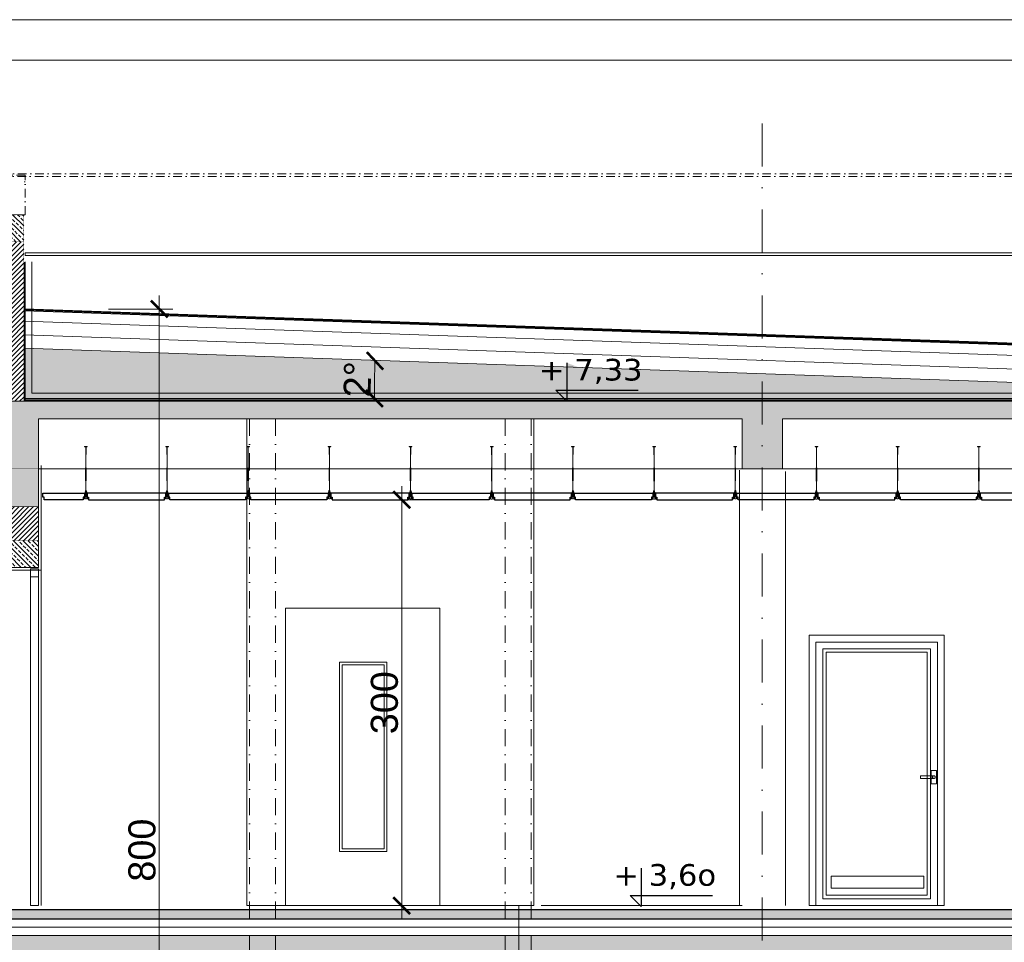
# Model space of a CAD drawing. Extents: x 4615668 to 9294084, y 5331114 to 10688993.
# Tile 32 of 181: x 4652373 to 4653100, y 5338812 to 5339494. Entities that reach past the tile are written whole.
import ezdxf

# ---------------------------------------------------------------- set-up
doc = ezdxf.new("R2010")
doc.units = 0
doc.header["$MEASUREMENT"] = 0
doc.linetypes.add('DASHDOT', pattern=[25.4, 12.7, -6.35, 0, -6.35])
for name, color, linetype in [('_', 7, 'Continuous'), ('DIM', 7, 'Continuous'), ('K_WIDOK', 8, 'Continuous'), ('sciany', 1, 'Continuous'), ('STOLARKA', 4, 'Continuous'), ('strop podw.', 3, 'Continuous')]:
    doc.layers.add(name, color=color, linetype=linetype)
for name, color, linetype, lineweight in [('A_widok', 8, 'Continuous', 0), ('hatch', 253, 'Continuous', 0), ('obrys', 252, 'Continuous', 100), ('ocieplenie', 214, 'Continuous', 13), ('Osie', 175, 'DASHDOT', 9), ('posadzka', 94, 'Continuous', 15), ('sciany - mur', 1, 'Continuous', 30), ('tynk', 252, 'Continuous', 5), ('wieszaki suf.p.', 253, 'Continuous', 5)]:
    doc.layers.add(name, color=color, linetype=linetype, lineweight=lineweight)
doc.styles.add('Arial Narrow 20', font='arial.ttf', dxfattribs={"height": 20})
doc.styles.add('janusz', font='txt', dxfattribs={"height": 10})
doc.linetypes.add('BATTING', pattern='A,0.00254,-2.54,[134,ltypeshp.shx,S=2.54,R=0,X=-2.54,Y=0],-5.08,[134,ltypeshp.shx,S=2.54,R=180,X=2.54,Y=0],-2.54', length=10.16254)
doc.dimstyles.new('1do100 ok', dxfattribs={"dimscale": 0.5, "dimtxt": 12, "dimasz": 25, "dimexe": 20, "dimexo": 0, "dimgap": 5, "dimtad": 1, "dimdec": 0, "dimzin": 9, "dimtxsty": 'Arial Narrow 20', "dimblk": 'ARCHTICK', "dimcen": 3, "dimdle": 20, "dimclrd": 256, "dimclre": 256, "dimclrt": 256, "dimadec": 0, "dimazin": 2, "dimtfac": 1, "dimtdec": 0, "dimtix": 1, "dimtmove": 2, "dimatfit": 3, "dimldrblk": 'NONE', "dimfxl": 0, "dimtvp": 1, "dimtolj": 1, "dimtzin": 0, "dimlwd": 5, "dimlwe": 5, "dimarcsym": 0})
pattern_1 = [(135, (-153.957, 5826.2337), (-3.535533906, -3.535533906), []), (135, (-153.957, 5829.769), (-3.535533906, -3.535533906), [2.5, -1.25])]
pattern_2 = [(45, (-153.957, 5826.2337), (-1.767766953, 1.767766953), [])]

# ---------------------------------------------------------------- blocks, each defined once
blk = doc.blocks.new('A$C604A1FD6')
at = {"color": 0, "ltscale": 60}
for p, q in [((0, 5), (0, 2)), ((1, 5), (1, 2)), ((60, 5), (60, 2))]:
    blk.add_line(p, q, dxfattribs=at)
blk.add_lwpolyline([(58, 2), (58, 0), (2, 0), (2, 2), (1, 2), (1, 5), (59, 5), (59, 2)], close=True, dxfattribs=at)
blk = doc.blocks.new('G$C599E6A1A')
at = {"layer": 'wieszaki suf.p.'}
for p, q in [((1.46, 6.08), (1.45, 34.57)), ((1.46, 14.07), (1.46, 6.08))]:
    blk.add_line(p, q, dxfattribs=at)
at = {"layer": 'wieszaki suf.p.', "linetype": 'Continuous'}
for p, q in [((1.27, 13.27), (1.27, 22.99)), ((1.67, 13.27), (1.67, 22.99))]:
    blk.add_line(p, q, dxfattribs=at)
at = {"layer": 'wieszaki suf.p.'}
blk.add_lwpolyline([(1.35, 32.72), (1.55, 32.72), (1.55, 38.52), (2.45, 38.52), (2.45, 38.72), (0.45, 38.72), (0.45, 38.52), (1.35, 38.52)], close=True, dxfattribs=at)
for points in [[(2.07, 5.16), (1.84, 5.16), (1.84, 2.91, -0.309747), (1.09, 2.91), (1.09, 5.16), (0.86, 5.16), (0.86, 1.37, -0.050199), (0.82, 0.88, -0.462729), (0.52, 0.81), (0.17, 1.11, 0.591447), (0, 1.04), (0, 0.14, 0.336476), (0.14, 0), (0.42, 0), (0.42, 0.2), (1.08, 0.2), (1.08, 0), (1.85, 0), (1.85, 0.2), (2.51, 0.2), (2.51, 0), (2.79, 0, 0.336476), (2.92, 0.14), (2.92, 1.04, 0.591447), (2.76, 1.11), (2.41, 0.81, -0.462729), (2.1, 0.88, -0.050199), (2.07, 1.37)], [(1.84, 5.16), (1.84, 5.91, 0.440677), (1.09, 5.91), (1.09, 2.91, 0.309747), (1.84, 2.91)]]:
    blk.add_lwpolyline(points, format="xyb", close=True, dxfattribs=at)
blk = doc.blocks.new('G$C05E77418')
at = {"layer": 'obrys', "lineweight": 15, "ltscale": 2}
for p, q in [((94.92, 194.92), (5.08, 194.92)), ((94.92, 194.92), (5.08, 194.92)), ((5.08, 194.92), (94.92, 194.92)), ((5.08, 194.92), (94.92, 194.92)), ((5.08, 194.92), (5.08, 0)), ((5.08, 194.92), (5.08, 0)), ((5.08, 0), (5.08, 194.92)), ((5.08, 0), (5.08, 194.92)), ((89.84, 189.84), (10.16, 189.84)), ((89.84, 189.84), (10.16, 189.84)), ((10.16, 189.84), (89.84, 189.84)), ((10.16, 189.84), (89.84, 189.84)), ((10.16, 189.84), (10.16, 5.08)), ((10.16, 189.84), (10.16, 5.08)), ((10.16, 5.08), (10.16, 189.84)), ((10.16, 5.08), (10.16, 189.84)), ((89.84, 5.08), (89.84, 189.84)), ((89.84, 5.08), (89.84, 189.84)), ((89.84, 189.84), (89.84, 5.08)), ((89.84, 189.84), (89.84, 5.08)), ((94.92, 0), (94.92, 194.92)), ((94.92, 0), (94.92, 194.92)), ((94.92, 194.92), (94.92, 0)), ((94.92, 194.92), (94.92, 0)), ((87.3, 187.3), (12.7, 187.3)), ((87.3, 187.3), (12.7, 187.3)), ((12.7, 187.3), (87.3, 187.3)), ((12.7, 187.3), (87.3, 187.3)), ((12.7, 187.3), (12.7, 7.62)), ((12.7, 187.3), (12.7, 7.62)), ((12.7, 7.62), (12.7, 187.3)), ((12.7, 7.62), (12.7, 187.3)), ((87.3, 7.62), (87.3, 187.3)), ((87.3, 7.62), (87.3, 187.3)), ((87.3, 187.3), (87.3, 7.62)), ((87.3, 187.3), (87.3, 7.62)), ((82.32, 96), (82.32, 93.9)), ((82.32, 96), (82.32, 93.9)), ((92.32, 96), (82.32, 95.9)), ((92.32, 96), (82.32, 95.9)), ((92.32, 96), (82.32, 96)), ((92.32, 96), (82.32, 96)), ((82.32, 95.9), (82.32, 94.1)), ((82.32, 95.9), (82.32, 94.1)), ((90.32, 100), (90.32, 90)), ((90.32, 100), (90.32, 90)), ((90.32, 100), (90.32, 90)), ((90.32, 100), (90.32, 90)), ((94.32, 100), (90.32, 100)), ((94.32, 100), (90.32, 100)), ((94.32, 100), (90.32, 100)), ((94.32, 100), (90.32, 100)), ((91.34, 95.17), (91.32, 95)), ((91.34, 95.17), (91.32, 95)), ((91.34, 95.17), (91.32, 95)), ((91.34, 95.17), (91.32, 95)), ((91.32, 95), (91.34, 94.83)), ((91.32, 95), (91.34, 94.83)), ((91.32, 95), (91.34, 94.83)), ((91.32, 95), (91.34, 94.83)), ((91.38, 95.34), (91.34, 95.17)), ((91.38, 95.34), (91.34, 95.17)), ((91.38, 95.34), (91.34, 95.17)), ((91.38, 95.34), (91.34, 95.17)), ((91.34, 94.83), (91.38, 94.66)), ((91.34, 94.83), (91.38, 94.66)), ((91.34, 94.83), (91.38, 94.66)), ((91.34, 94.83), (91.38, 94.66)), ((91.45, 95.5), (91.38, 95.34)), ((91.45, 95.5), (91.38, 95.34)), ((91.45, 95.5), (91.38, 95.34)), ((91.45, 95.5), (91.38, 95.34)), ((91.38, 94.66), (91.45, 94.5)), ((91.38, 94.66), (91.45, 94.5)), ((91.38, 94.66), (91.45, 94.5)), ((91.38, 94.66), (91.45, 94.5)), ((91.55, 95.64), (91.45, 95.5)), ((91.55, 95.64), (91.45, 95.5)), ((91.55, 95.64), (91.45, 95.5)), ((91.55, 95.64), (91.45, 95.5)), ((91.68, 95.77), (91.55, 95.64)), ((91.68, 95.77), (91.55, 95.64)), ((91.68, 95.77), (91.55, 95.64)), ((91.68, 95.77), (91.55, 95.64)), ((91.82, 95.87), (91.68, 95.77)), ((91.82, 95.87), (91.68, 95.77)), ((91.82, 95.87), (91.68, 95.77)), ((91.82, 95.87), (91.68, 95.77)), ((91.98, 95.94), (91.82, 95.87)), ((91.98, 95.94), (91.82, 95.87)), ((91.98, 95.94), (91.82, 95.87)), ((91.98, 95.94), (91.82, 95.87)), ((92.15, 95.98), (91.98, 95.94)), ((92.15, 95.98), (91.98, 95.94)), ((92.15, 95.98), (91.98, 95.94)), ((92.15, 95.98), (91.98, 95.94)), ((92.32, 96), (92.15, 95.98)), ((92.32, 96), (92.15, 95.98)), ((92.32, 96), (92.15, 95.98)), ((92.32, 96), (92.15, 95.98)), ((92.49, 95.98), (92.32, 96)), ((92.49, 95.98), (92.32, 96)), ((92.49, 95.98), (92.32, 96)), ((92.49, 95.98), (92.32, 96)), ((92.49, 95.98), (92.32, 96)), ((92.49, 95.98), (92.32, 96)), ((92.49, 95.98), (92.32, 96)), ((92.49, 95.98), (92.32, 96)), ((92.66, 95.94), (92.49, 95.98)), ((92.66, 95.94), (92.49, 95.98)), ((92.66, 95.94), (92.49, 95.98)), ((92.66, 95.94), (92.49, 95.98)), ((92.66, 95.94), (92.49, 95.98)), ((92.66, 95.94), (92.49, 95.98)), ((92.66, 95.94), (92.49, 95.98)), ((92.66, 95.94), (92.49, 95.98)), ((92.82, 95.87), (92.66, 95.94)), ((92.82, 95.87), (92.66, 95.94)), ((92.82, 95.87), (92.66, 95.94)), ((92.82, 95.87), (92.66, 95.94)), ((92.82, 95.87), (92.66, 95.94)), ((92.82, 95.87), (92.66, 95.94)), ((92.82, 95.87), (92.66, 95.94)), ((92.82, 95.87), (92.66, 95.94)), ((92.96, 95.77), (92.82, 95.87)), ((92.96, 95.77), (92.82, 95.87)), ((92.96, 95.77), (92.82, 95.87)), ((92.96, 95.77), (92.82, 95.87)), ((92.96, 95.77), (92.82, 95.87)), ((92.96, 95.77), (92.82, 95.87)), ((92.96, 95.77), (92.82, 95.87)), ((92.96, 95.77), (92.82, 95.87)), ((93.09, 95.64), (92.96, 95.77)), ((93.09, 95.64), (92.96, 95.77)), ((93.09, 95.64), (92.96, 95.77)), ((93.09, 95.64), (92.96, 95.77)), ((93.09, 95.64), (92.96, 95.77)), ((93.09, 95.64), (92.96, 95.77)), ((93.09, 95.64), (92.96, 95.77)), ((93.09, 95.64), (92.96, 95.77)), ((93.19, 95.5), (93.09, 95.64)), ((93.19, 95.5), (93.09, 95.64)), ((93.19, 95.5), (93.09, 95.64)), ((93.19, 95.5), (93.09, 95.64)), ((93.19, 95.5), (93.09, 95.64)), ((93.19, 95.5), (93.09, 95.64)), ((93.19, 95.5), (93.09, 95.64)), ((93.19, 95.5), (93.09, 95.64)), ((93.26, 95.34), (93.19, 95.5)), ((93.26, 95.34), (93.19, 95.5)), ((93.26, 95.34), (93.19, 95.5)), ((93.26, 95.34), (93.19, 95.5)), ((93.26, 95.34), (93.19, 95.5)), ((93.26, 95.34), (93.19, 95.5)), ((93.26, 95.34), (93.19, 95.5)), ((93.26, 95.34), (93.19, 95.5)), ((93.19, 94.5), (93.26, 94.66)), ((93.19, 94.5), (93.26, 94.66)), ((93.19, 94.5), (93.26, 94.66)), ((93.19, 94.5), (93.26, 94.66)), ((93.19, 94.5), (93.26, 94.66)), ((93.19, 94.5), (93.26, 94.66)), ((93.19, 94.5), (93.26, 94.66)), ((93.19, 94.5), (93.26, 94.66)), ((93.3, 95.17), (93.26, 95.34)), ((93.3, 95.17), (93.26, 95.34)), ((93.3, 95.17), (93.26, 95.34)), ((93.3, 95.17), (93.26, 95.34)), ((93.3, 95.17), (93.26, 95.34)), ((93.3, 95.17), (93.26, 95.34)), ((93.3, 95.17), (93.26, 95.34)), ((93.3, 95.17), (93.26, 95.34)), ((93.26, 94.66), (93.3, 94.83)), ((93.26, 94.66), (93.3, 94.83)), ((93.26, 94.66), (93.3, 94.83)), ((93.26, 94.66), (93.3, 94.83)), ((93.26, 94.66), (93.3, 94.83)), ((93.26, 94.66), (93.3, 94.83)), ((93.26, 94.66), (93.3, 94.83)), ((93.26, 94.66), (93.3, 94.83)), ((93.32, 95), (93.3, 95.17)), ((93.32, 95), (93.3, 95.17)), ((93.32, 95), (93.3, 95.17)), ((93.32, 95), (93.3, 95.17)), ((93.32, 95), (93.3, 95.17)), ((93.32, 95), (93.3, 95.17)), ((93.32, 95), (93.3, 95.17)), ((93.32, 95), (93.3, 95.17)), ((93.3, 94.83), (93.32, 95)), ((93.3, 94.83), (93.32, 95)), ((93.3, 94.83), (93.32, 95)), ((93.3, 94.83), (93.32, 95)), ((93.3, 94.83), (93.32, 95)), ((93.3, 94.83), (93.32, 95)), ((93.3, 94.83), (93.32, 95)), ((94.32, 90), (94.32, 100)), ((94.32, 90), (94.32, 100)), ((94.32, 90), (94.32, 100)), ((94.32, 90), (94.32, 100)), ((82.32, 94.1), (92.32, 94)), ((82.32, 94.1), (92.32, 94)), ((82.32, 93.9), (92.32, 94)), ((82.32, 93.9), (92.32, 94)), ((90.32, 90), (94.32, 90)), ((90.32, 90), (94.32, 90)), ((90.32, 90), (94.32, 90)), ((90.32, 90), (94.32, 90)), ((91.45, 94.5), (91.55, 94.36)), ((91.45, 94.5), (91.55, 94.36)), ((91.45, 94.5), (91.55, 94.36)), ((91.45, 94.5), (91.55, 94.36)), ((91.55, 94.36), (91.68, 94.23)), ((91.55, 94.36), (91.68, 94.23)), ((91.55, 94.36), (91.68, 94.23)), ((91.55, 94.36), (91.68, 94.23)), ((91.68, 94.23), (91.82, 94.13)), ((91.68, 94.23), (91.82, 94.13)), ((91.68, 94.23), (91.82, 94.13)), ((91.68, 94.23), (91.82, 94.13)), ((91.82, 94.13), (91.98, 94.06)), ((91.82, 94.13), (91.98, 94.06)), ((91.82, 94.13), (91.98, 94.06)), ((91.82, 94.13), (91.98, 94.06)), ((91.98, 94.06), (92.15, 94.02)), ((91.98, 94.06), (92.15, 94.02)), ((91.98, 94.06), (92.15, 94.02)), ((91.98, 94.06), (92.15, 94.02)), ((92.15, 94.02), (92.32, 94)), ((92.15, 94.02), (92.32, 94)), ((92.15, 94.02), (92.32, 94)), ((92.15, 94.02), (92.32, 94)), ((92.32, 94), (92.49, 94.02)), ((92.32, 94), (92.49, 94.02)), ((92.32, 94), (92.49, 94.02)), ((92.32, 94), (92.49, 94.02)), ((92.32, 94), (92.49, 94.02)), ((92.32, 94), (92.49, 94.02)), ((92.32, 94), (92.49, 94.02)), ((92.32, 94), (92.49, 94.02)), ((92.49, 94.02), (92.66, 94.06)), ((92.49, 94.02), (92.66, 94.06)), ((92.49, 94.02), (92.66, 94.06)), ((92.49, 94.02), (92.66, 94.06)), ((92.49, 94.02), (92.66, 94.06)), ((92.49, 94.02), (92.66, 94.06)), ((92.49, 94.02), (92.66, 94.06)), ((92.49, 94.02), (92.66, 94.06)), ((92.66, 94.06), (92.82, 94.13)), ((92.66, 94.06), (92.82, 94.13)), ((92.66, 94.06), (92.82, 94.13)), ((92.66, 94.06), (92.82, 94.13)), ((92.66, 94.06), (92.82, 94.13)), ((92.66, 94.06), (92.82, 94.13)), ((92.66, 94.06), (92.82, 94.13)), ((92.66, 94.06), (92.82, 94.13)), ((92.82, 94.13), (92.96, 94.23)), ((92.82, 94.13), (92.96, 94.23)), ((92.82, 94.13), (92.96, 94.23)), ((92.82, 94.13), (92.96, 94.23)), ((92.82, 94.13), (92.96, 94.23)), ((92.82, 94.13), (92.96, 94.23)), ((92.82, 94.13), (92.96, 94.23)), ((92.82, 94.13), (92.96, 94.23)), ((92.96, 94.23), (93.09, 94.36)), ((92.96, 94.23), (93.09, 94.36)), ((92.96, 94.23), (93.09, 94.36)), ((92.96, 94.23), (93.09, 94.36)), ((92.96, 94.23), (93.09, 94.36)), ((92.96, 94.23), (93.09, 94.36)), ((92.96, 94.23), (93.09, 94.36)), ((92.96, 94.23), (93.09, 94.36)), ((93.09, 94.36), (93.19, 94.5)), ((93.09, 94.36), (93.19, 94.5)), ((93.09, 94.36), (93.19, 94.5)), ((93.09, 94.36), (93.19, 94.5)), ((93.09, 94.36), (93.19, 94.5)), ((93.09, 94.36), (93.19, 94.5)), ((93.09, 94.36), (93.19, 94.5)), ((93.09, 94.36), (93.19, 94.5)), ((12.7, 7.62), (87.3, 7.62)), ((12.7, 7.62), (87.3, 7.62)), ((87.3, 7.62), (12.7, 7.62)), ((87.3, 7.62), (12.7, 7.62)), ((10.16, 5.08), (89.84, 5.08)), ((10.16, 5.08), (89.84, 5.08)), ((89.84, 5.08), (10.16, 5.08)), ((89.84, 5.08), (10.16, 5.08))]:
    blk.add_line(p, q, dxfattribs=at)
for points in [[(100, 0), (0, 0), (0, 200), (100, 200)], [(84.94, 21.84), (16.48, 21.84), (16.48, 12.86), (84.94, 12.86)]]:
    blk.add_lwpolyline(points, close=True, dxfattribs=at)
blk = doc.blocks.new('Z$W@#40D3745B')
at = {"layer": '_', "lineweight": 25, "ltscale": 4}
for p, q in [((8.12, 28.38), (8.12, 0)), ((8.12, 0), (0, 8.13)), ((0, 8.13), (60.82, 8.13))]:
    blk.add_line(p, q, dxfattribs=at)
blk = doc.blocks.new('_ArchTick')
at = {"color": 0, "linetype": 'ByBlock', "const_width": 0.15}
blk.add_lwpolyline([(-0.5, -0.5), (0.5, 0.5)], dxfattribs=at)
blk = doc.blocks.new('*D3242')
at = {"layer": 'Defpoints', "color": 0, "lineweight": 0, "ltscale": 40}
for p in [(4652374.34, 5339250.49), (4652635.04, 5339232.29), (4652373.66, 5339213.75), (4653504.74, 5339211.75), (4653524.66, 5339213.75)]:
    blk.add_point(p, dxfattribs=at)
at = {"layer": 'DIM', "lineweight": 5, "ltscale": 40}
blk.add_arc((4653446.38, 5339213.75), 811.56, 178.03699, 180, dxfattribs=at)
at = {"layer": 'DIM', "linetype": 'ByBlock', "lineweight": 5, "ltscale": 40, "xscale": 12.5, "yscale": 12.5, "zscale": 12.5}
for p, rotation in [((4652635.3, 5339241.55), 88.03698972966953), ((4652634.82, 5339213.75), 270)]:
    blk.add_blockref('_ArchTick', p, dxfattribs=dict(at, rotation=rotation))
at = {"layer": 'DIM', "lineweight": 0, "ltscale": 40, "insert": (4652622.27, 5339227.87), "char_height": 20, "attachment_point": 5, "rotation": 89.01849, "style": 'Arial Narrow 20'}
blk.add_mtext('\\A1;2%%d', dxfattribs=at)
blk = doc.blocks.new('_None')
blk = doc.blocks.new('*D3244')
at = {"layer": 'Defpoints', "color": 0, "lineweight": 0, "ltscale": 40}
for p in [(4652376.64, 5339279.88), (4652475.85, 5339279.88), (4652391.93, 5338479.64)]:
    blk.add_point(p, dxfattribs=at)
at = {"layer": 'DIM', "lineweight": 5, "ltscale": 40}
for p, q in [((4652475.85, 5338469.64), (4652475.85, 5339289.88)), ((4652438.35, 5339279.88), (4652485.85, 5339279.88)), ((4652438.35, 5338479.64), (4652485.85, 5338479.64))]:
    blk.add_line(p, q, dxfattribs=at)
at = {"layer": 'DIM', "linetype": 'ByBlock', "lineweight": 5, "ltscale": 40, "xscale": 12.5, "yscale": 12.5, "zscale": 12.5}
for p, rotation in [((4652475.85, 5339279.88), 90), ((4652475.85, 5338479.64), 270)]:
    blk.add_blockref('_ArchTick', p, dxfattribs=dict(at, rotation=rotation))
at = {"layer": 'DIM', "lineweight": 0, "ltscale": 40, "insert": (4652463.14, 5338879.76), "char_height": 20, "attachment_point": 5, "rotation": 90, "style": 'Arial Narrow 20'}
blk.add_mtext('\\A1;800', dxfattribs=at)
blk = doc.blocks.new('*D3246')
at = {"layer": 'Defpoints', "color": 0, "lineweight": 0, "ltscale": 40}
for p in [(4652655.06, 5339138.81), (4652682.24, 5339138.81), (4652687.5, 5338838.75)]:
    blk.add_point(p, dxfattribs=at)
at = {"layer": 'DIM', "lineweight": 5, "ltscale": 40}
for p, q in [((4652655.06, 5338828.75), (4652655.06, 5339148.81)), ((4652682.24, 5339138.81), (4652645.06, 5339138.81)), ((4652687.5, 5338838.75), (4652645.06, 5338838.75))]:
    blk.add_line(p, q, dxfattribs=at)
at = {"layer": 'DIM', "linetype": 'ByBlock', "lineweight": 5, "ltscale": 40, "xscale": 12.5, "yscale": 12.5, "zscale": 12.5}
for p, rotation in [((4652655.06, 5339138.81), 90), ((4652655.06, 5338838.75), 270)]:
    blk.add_blockref('_ArchTick', p, dxfattribs=dict(at, rotation=rotation))
at = {"layer": 'DIM', "lineweight": 0, "ltscale": 40, "insert": (4652642.34, 5338988.78), "char_height": 20, "attachment_point": 5, "rotation": 90, "style": 'Arial Narrow 20'}
blk.add_mtext('\\A1;300', dxfattribs=at)

msp = doc.modelspace()

# ---------------------------------------------------------------- hatches: boundary and pattern name
at = {"layer": 'hatch', "lineweight": 0, "ltscale": 40, "transparency": 33554687}
h = msp.add_hatch(dxfattribs=at)
h.set_pattern_fill('ANSI33', color=256, scale=20, angle=90)
h.set_pattern_definition(pattern_1)
h.paths.add_polyline_path([(4652371.638, 5339329.626), (4652371.638, 5339349.641), (4652356.638, 5339349.641), (4652356.638, 5339329.626), (4652371.638, 5339329.626)], is_closed=False)
h.paths.add_polyline_path([(4652371.638, 5339349.641), (4652371.638, 5339329.626), (4652375.638, 5339329.626), (4652375.638, 5339349.641), (4652371.638, 5339349.641)], is_closed=False)
h = msp.add_hatch(dxfattribs=at)
h.set_pattern_fill('ANSI31', color=256, scale=20)
h.set_pattern_definition(pattern_2)
h.paths.add_polyline_path([(4652366.134, 5339211.752), (4652371.638, 5339211.753), (4652371.638, 5339329.626), (4652356.638, 5339329.626), (4652356.638, 5339211.753)])
h.paths.add_polyline_path([(4652375.638, 5339211.753), (4652375.638, 5339213.751), (4652375.638, 5339250.899), (4652375.638, 5339270.911), (4652375.638, 5339329.626), (4652371.638, 5339329.626), (4652371.638, 5339211.753)])
h.paths.add_polyline_path([(4652146.662, 5339215.865), (4652146.662, 5339153.751), (4652161.638, 5339153.751), (4652161.638, 5339215.865)])
h.paths.add_polyline_path([(4652165.638, 5339215.865), (4652161.638, 5339215.865), (4652161.638, 5339153.751), (4652165.638, 5339153.751)])
h.paths.add_polyline_path([(4652176.638, 5338816.751), (4652161.638, 5338816.751), (4652161.638, 5339133.751), (4652176.638, 5339133.751)])
h.paths.add_polyline_path([(4652161.638, 5338816.751), (4652161.638, 5339133.751), (4652146.638, 5339133.751), (4652146.638, 5338816.751)])
h.paths.add_polyline_path([(4652161.638, 5338748.751), (4652161.638, 5338796.751), (4652146.638, 5338796.751), (4652146.638, 5338748.751)])
h.paths.add_polyline_path([(4652176.638, 5338748.751), (4652176.638, 5338796.751), (4652161.638, 5338796.751), (4652161.638, 5338748.751)])
h.paths.add_polyline_path([(4652176.638, 5338468.751), (4652176.638, 5338475.751), (4652176.638, 5338476.376), (4652161.638, 5338476.376), (4652161.638, 5338463.751), (4652176.638, 5338463.751), (4652176.638, 5338468.751)], is_closed=False)
h.paths.add_polyline_path([(4652161.638, 5338476.376), (4652146.638, 5338476.376), (4652146.638, 5338463.751), (4652161.638, 5338463.751), (4652161.638, 5338476.376)], is_closed=False)
h.paths.add_polyline_path([(4652906.638, 5338703.751), (4652921.608, 5338703.751), (4652921.608, 5338766.751), (4652906.638, 5338766.751)])
h.paths.add_polyline_path([(4652925.638, 5338703.751), (4652925.638, 5338766.751), (4652921.608, 5338766.751), (4652921.608, 5338703.751)])
h.paths.add_polyline_path([(4653476.638, 5338463.751), (4653506.638, 5338463.751), (4653506.638, 5338563.751), (4653476.638, 5338563.751)])
h.paths.add_polyline_path([(4653476.637, 5338816.753), (4653506.638, 5338816.751), (4653506.638, 5338835.751), (4653476.637, 5338835.753)])
h.paths.add_polyline_path([(4652356.638, 5339211.753), (4652371.638, 5339211.751), (4652366.134, 5339211.752), (4652356.638, 5339211.753)], is_closed=False)
h = msp.add_hatch(dxfattribs=at)
h.set_pattern_fill('ANSI33', color=256, scale=20, angle=90)
h.set_pattern_definition(pattern_1)
h.paths.add_polyline_path([(4652375.638, 5339211.753), (4652371.638, 5339211.751), (4652371.638, 5339133.751), (4652386.638, 5339133.751), (4652386.638, 5339198.751), (4652906.638, 5339198.751), (4652906.638, 5339161.751), (4652921.608, 5339161.751), (4652921.608, 5339211.751), (4652375.638, 5339211.751)], is_closed=False)
h.paths.add_polyline_path([(4652146.638, 5339153.751), (4652146.638, 5339133.751), (4652176.638, 5339133.751), (4652176.638, 5339138.751), (4652356.638, 5339138.751), (4652356.638, 5339133.751), (4652371.638, 5339133.751), (4652371.638, 5339211.753), (4652356.63, 5339211.753), (4652356.633, 5339186.813), (4652356.633, 5339185.814), (4652356.638, 5339153.751), (4652146.638, 5339153.751)], is_closed=False)
h.paths.add_polyline_path([(4652936.638, 5339198.751), (4653476.638, 5339198.751), (4653476.638, 5339161.754), (4653491.638, 5339161.754), (4653491.638, 5339211.751), (4652921.608, 5339211.751), (4652921.608, 5339161.751), (4652936.638, 5339161.751), (4652936.638, 5339198.751)], is_closed=False)
h.paths.add_polyline_path([(4652161.638, 5338816.751), (4652161.638, 5338796.751), (4652176.638, 5338796.751), (4652176.638, 5338800.751), (4652356.638, 5338800.751), (4652356.638, 5338728.751), (4652371.638, 5338728.751), (4652371.638, 5338816.751), (4652161.638, 5338816.751)], is_closed=False)
h.paths.add_polyline_path([(4652146.638, 5338796.751), (4652161.638, 5338796.751), (4652161.638, 5338816.751), (4652146.638, 5338816.751), (4652146.638, 5338796.751)], is_closed=False)
h.paths.add_polyline_path([(4652161.638, 5338728.751), (4652161.638, 5338748.751), (4652146.638, 5338748.751), (4652146.638, 5338728.751), (4652161.638, 5338728.751)], is_closed=False)
h.paths.add_polyline_path([(4652176.638, 5338728.751), (4652176.638, 5338748.751), (4652161.638, 5338748.751), (4652161.638, 5338728.751), (4652176.638, 5338728.751)], is_closed=False)
h.paths.add_polyline_path([(4652542.638, 5338816.751), (4652371.638, 5338816.751), (4652371.638, 5338728.751), (4652386.638, 5338728.751), (4652386.638, 5338800.751), (4652542.638, 5338801.751), (4652542.638, 5338816.751)], is_closed=False)
h.paths.add_polyline_path([(4653491.638, 5339319.452), (4653491.638, 5339295.326), (4653506.626, 5339295.326), (4653506.626, 5339319.452), (4653491.638, 5339319.452)], is_closed=False)
h.paths.add_polyline_path([(4653481.626, 5339319.452), (4653481.626, 5339295.326), (4653491.638, 5339295.326), (4653491.638, 5339319.452), (4653481.626, 5339319.452)], is_closed=False)
h.paths.add_polyline_path([(4653491.638, 5338816.751), (4653491.638, 5338766.751), (4653506.638, 5338766.751), (4653506.638, 5338816.751), (4653491.638, 5338816.751)], is_closed=False)
h.paths.add_polyline_path([(4653491.638, 5338382.754), (4653491.638, 5338342.754), (4653521.608, 5338342.754), (4653521.608, 5338382.754), (4653491.638, 5338382.754)], is_closed=False)
h.paths.add_polyline_path([(4653491.638, 5338342.754), (4653491.638, 5338382.754), (4653461.608, 5338382.754), (4653461.608, 5338342.754), (4653491.638, 5338342.754)], is_closed=False)
h.paths.add_polyline_path([(4652891.638, 5338342.888), (4652921.608, 5338342.888), (4652921.608, 5338382.754), (4652891.638, 5338382.754), (4652891.638, 5338342.888)], is_closed=False)
h.paths.add_polyline_path([(4652921.608, 5338342.888), (4652951.608, 5338342.888), (4652951.608, 5338382.754), (4652921.608, 5338382.754), (4652921.608, 5338342.888)], is_closed=False)
h.paths.add_polyline_path([(4652341.608, 5338382.754), (4652341.608, 5338342.754), (4652371.638, 5338342.754), (4652371.638, 5338382.754), (4652341.608, 5338382.754)], is_closed=False)
h.paths.add_polyline_path([(4652371.638, 5338342.754), (4652401.608, 5338342.754), (4652401.608, 5338382.754), (4652371.638, 5338382.754), (4652371.638, 5338342.754)], is_closed=False)
h.paths.add_polyline_path([(4652131.638, 5338382.754), (4652131.638, 5338342.754), (4652161.638, 5338342.754), (4652161.638, 5338382.754), (4652131.638, 5338382.754)], is_closed=False)
h.paths.add_polyline_path([(4652161.638, 5338342.754), (4652191.638, 5338342.754), (4652191.638, 5338382.754), (4652161.638, 5338382.754), (4652161.638, 5338342.754)], is_closed=False)
h.paths.add_polyline_path([(4652146.638, 5339153.751), (4652146.638, 5339133.751), (4652161.638, 5339133.751), (4652161.638, 5339153.751), (4652146.638, 5339153.751)], is_closed=False, flags=16)
at = {"layer": 'hatch', "lineweight": 0, "ltscale": 40}
h = msp.add_hatch(dxfattribs=at)
h.set_pattern_fill('AR-CONC', color=256)
h.set_pattern_definition([(50, (-153.957, 5826.2337), (7.172601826, -0.62752135), [0.75, -8.25]), (355, (-153.957, 5826.234), (-1.387513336, 7.521921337), [0.6, -6.6]), (100.45144446, (-153.359, 5826.1814), (5.785088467, 6.89439991), [0.63740192, -7.01142112]), (46.1842, (-153.957, 5828.234), (10.672413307, -1.655192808), [1.125, -12.375]), (96.63563549, (-153.068, 5828.096), (9.346619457, 9.741186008), [0.95610342, -10.5171376]), (351.18416399, (-153.957, 5828.234), (9.34661945, 9.741186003), [0.9, -9.90000001]), (21, (-152.957, 5827.7337), (5.969070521, -4.0261889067), [0.75, -8.25]), (326, (-152.957, 5827.734), (2.433153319, 7.2515004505), [0.6, -6.6]), (71.45144474, (-152.4595, 5827.398), (8.402223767, 3.225311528), [0.6374019, -7.01142112]), (37.5, (-153.957, 5826.2337), (0.1215985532, 3.3289385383), [0, -6.52, 0, -6.7, 0, -6.625]), (7.5, (-153.957, 5826.2337), (2.6306953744, 3.9441171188), [0, -3.82, 0, -6.37, 0, -2.525]), (327.5, (-156.187, 5826.2337), (5.3382243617, -0.2255487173), [0, -2.5, 0, -7.8, 0, -10.35]), (317.5, (-157.187, 5826.2337), (5.8318616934, 1.0010498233), [0, -3.25, 0, -5.18, 0, -7.35])])
h.paths.add_polyline_path([(4652921.608, 5339232.002), (4652376.638, 5339250.864), (4652376.638, 5339213.751), (4652921.608, 5339213.751), (4652921.608, 5339232.002)], is_closed=False)
h.paths.add_polyline_path([(4652603.793, 5339214.097), (4652604.376, 5339214.097), (4652644.711, 5339213.406), (4652644.128, 5339213.406)])
h.paths.add_polyline_path([(4652921.608, 5339232.002), (4652921.608, 5339213.751), (4653448.93, 5339213.751), (4652921.608, 5339232.002)], is_closed=False)
at = {"layer": 'hatch', "lineweight": 0, "transparency": 33554687}
h = msp.add_hatch(dxfattribs=at)
h.set_pattern_fill('ANSI31', color=256, scale=0.01)
h.set_pattern_definition([(45, (-153.9578938, 6221.2345962), (-0.00088388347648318, 0.00088388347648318), [])])
edge = h.paths.add_edge_path()
edge.add_line((4652768.97, 5339219.879), (4652829.792, 5339219.879))
edge.add_line((4652777.091, 5339240.135), (4652777.091, 5339211.752))
edge.add_line((4652777.091, 5339211.752), (4652768.97, 5339219.879))
at = {"layer": 'hatch', "lineweight": 0, "ltscale": 40, "transparency": 33554687}
h = msp.add_hatch(dxfattribs=at)
h.set_pattern_fill('ANSI33', color=256, scale=20, angle=90)
h.set_pattern_definition(pattern_1)
h.paths.add_polyline_path([(4653506.638, 5339161.754), (4653506.638, 5339211.754), (4653491.638, 5339211.751), (4653491.638, 5339161.754), (4653506.638, 5339161.754)], is_closed=False)
h.paths.add_polyline_path([(4652936.638, 5338766.751), (4652936.638, 5338800.751), (4653476.638, 5338800.751), (4653476.638, 5338766.751), (4653491.638, 5338766.751), (4653491.638, 5338816.751), (4652921.608, 5338816.751), (4652921.608, 5338766.751), (4652936.638, 5338766.751)], is_closed=False)
h.paths.add_polyline_path([(4653506.638, 5338713.751), (4653506.638, 5338733.751), (4653491.638, 5338733.751), (4653491.638, 5338713.751), (4653506.638, 5338713.751)], is_closed=False)
h.paths.add_polyline_path([(4653491.638, 5338713.751), (4653491.638, 5338733.751), (4653476.638, 5338733.751), (4653476.638, 5338713.751), (4653491.638, 5338713.751)], is_closed=False)
h.paths.add_polyline_path([(4652906.638, 5338766.751), (4652921.608, 5338766.751), (4652921.608, 5338816.751), (4652750.638, 5338816.751), (4652750.638, 5338800.751), (4652906.638, 5338800.751), (4652906.638, 5338766.751)], is_closed=False)
h.paths.add_polyline_path([(4652906.638, 5338683.751), (4652921.608, 5338683.751), (4652921.608, 5338703.751), (4652906.638, 5338703.751), (4652906.638, 5338683.751)], is_closed=False)
h.paths.add_polyline_path([(4652925.638, 5338683.751), (4652925.638, 5338703.751), (4652921.608, 5338703.751), (4652921.608, 5338683.751), (4652925.638, 5338683.751)], is_closed=False)
h.paths.add_polyline_path([(4652731.652, 5338800.751), (4652731.638, 5338816.751), (4652561.638, 5338816.751), (4652561.652, 5338800.751), (4652731.652, 5338800.751)], is_closed=False)
h.paths.add_polyline_path([(4652542.638, 5338816.751), (4652542.744, 5338800.751), (4652561.744, 5338800.751), (4652561.638, 5338816.751), (4652542.638, 5338816.751)], is_closed=False)
h.paths.add_polyline_path([(4652750.638, 5338801.751), (4652750.638, 5338816.751), (4652731.638, 5338816.751), (4652731.638, 5338801.751), (4652750.638, 5338801.751)], is_closed=False)
h = msp.add_hatch(dxfattribs=at)
h.set_pattern_fill('ANSI31', color=256, scale=20)
h.set_pattern_definition(pattern_2)
h.paths.add_polyline_path([(4652371.638, 5339133.751), (4652356.638, 5339133.751), (4652356.638, 5339108.751), (4652371.638, 5339108.751), (4652371.638, 5339133.751)], is_closed=False)
h.paths.add_polyline_path([(4652371.638, 5339133.751), (4652371.638, 5339108.751), (4652386.638, 5339108.751), (4652386.638, 5339133.751), (4652371.638, 5339133.751)], is_closed=False)
h = msp.add_hatch(dxfattribs=at)
h.set_pattern_fill('ANSI33', color=256, scale=20, angle=90)
h.set_pattern_definition([(135, (-153.957, 5826.2337), (-3.535533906, -3.535533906), []), (135, (-153.957, 5829.769), (-3.535533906, -3.535533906), [2.5, -1.25])])
h.paths.add_polyline_path([(4652371.638, 5339088.751), (4652371.638, 5339108.751), (4652356.638, 5339108.751), (4652356.638, 5339088.751), (4652371.638, 5339088.751)], is_closed=False)
h.paths.add_polyline_path([(4652371.638, 5339108.751), (4652371.638, 5339088.751), (4652386.638, 5339088.751), (4652386.638, 5339108.751), (4652371.638, 5339108.751)], is_closed=False)
h = msp.add_hatch(dxfattribs=at)
h.set_pattern_fill('ANSI36', color=256, scale=20, angle=90)
h.set_pattern_definition([(135, (-153.957, 5826.2337), (-4.8613591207, 1.3258252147), [6.25, -1.25, 0, -1.25])])
h.paths.add_polyline_path([(4652371.638, 5338828.751), (4652561.638, 5338828.751), (4652561.638, 5338835.751), (4652371.638, 5338835.751), (4652371.638, 5338828.751)], is_closed=False)
h.paths.add_polyline_path([(4652731.638, 5338828.751), (4652731.638, 5338835.751), (4652561.638, 5338835.751), (4652561.638, 5338828.751), (4652731.638, 5338828.751)], is_closed=False)
h.paths.add_polyline_path([(4652750.638, 5338828.751), (4652750.638, 5338835.751), (4652731.638, 5338835.751), (4652731.638, 5338828.751), (4652750.638, 5338828.751)], is_closed=False)
h.paths.add_polyline_path([(4652921.608, 5338828.751), (4652921.608, 5338835.751), (4652750.638, 5338835.751), (4652750.638, 5338828.751), (4652921.608, 5338828.751)], is_closed=False)
h.paths.add_polyline_path([(4653476.637, 5338828.751), (4653476.638, 5338835.751), (4652921.608, 5338835.751), (4652921.608, 5338828.751), (4653476.637, 5338828.751)], is_closed=False)
h.paths.add_polyline_path([(4652176.638, 5338835.751), (4652176.638, 5338828.751), (4652371.638, 5338828.751), (4652371.638, 5338835.751), (4652176.638, 5338835.751)], is_closed=False)

# ---------------------------------------------------------------- linework, layer by layer
at = {"lineweight": 0, "ltscale": 40}
msp.add_line((4652375.949, 5339279.906), (4653529.949, 5339239.964), dxfattribs=at)
at = {"color": 5, "lineweight": 0, "ltscale": 40}
msp.add_line((4652741.599, 5338729.186), (4652741.599, 5338838.751), dxfattribs=at)
at = {"linetype": 'DASHDOT', "lineweight": 0, "ltscale": 0.5}
for points in [[(4652332.589, 5339377.875), (4653529.611, 5339377.876), (4653529.611, 5339379.732), (4652332.589, 5339379.769)], [(4652333.613, 5339349.641), (4652376.638, 5339349.641), (4652376.638, 5339378.781), (4652333.613, 5339378.781)]]:
    msp.add_lwpolyline(points, close=True, dxfattribs=at)
at = {"lineweight": 0, "ltscale": 40}
for points in [[(4652376.039, 5339374.017), (4652376.638, 5339374.017), (4652376.638, 5339374.017), (4652376.039, 5339374.017)], [(4652376.638, 5339319.451), (4653529.611, 5339319.452), (4653529.611, 5339321.307), (4652376.638, 5339321.344)]]:
    msp.add_lwpolyline(points, close=True, dxfattribs=at)
at = {"lineweight": 0, "ltscale": 40, "const_width": 0.1}
msp.add_lwpolyline([(4652333.613, 5339348.765), (4652333.613, 5339350.659), (4652377.613, 5339350.659), (4652377.613, 5339348.765)], dxfattribs=at)
at = {"lineweight": 0, "ltscale": 40}
for points in [[(4652376.638, 5339314.722), (4652376.638, 5339212.751), (4653506.626, 5339212.751)], [(4652381.638, 5339314.722), (4652381.638, 5339217.751), (4653506.626, 5339217.751)]]:
    msp.add_lwpolyline(points, dxfattribs=at)
at = {"color": 1, "lineweight": 0, "ltscale": 40}
for points in [[(4653506.638, 5339211.754), (4652375.638, 5339211.751), (4652375.634, 5339211.752), (4652356.634, 5339211.752), (4652356.63, 5339211.753), (4652375.638, 5339211.751), (4652356.63, 5339211.753), (4652356.638, 5339153.751), (4652146.638, 5339153.751), (4652146.638, 5339133.751), (4652176.638, 5339133.751), (4652176.638, 5339138.751), (4652356.638, 5339138.751), (4652356.638, 5339088.751), (4652386.638, 5339088.751), (4652386.638, 5339138.751)], [(4652386.638, 5339138.751), (4652386.638, 5339198.751), (4652906.638, 5339198.751), (4652906.638, 5339161.751), (4652936.638, 5339161.751), (4652936.638, 5339198.751), (4653476.638, 5339198.751)], [(4652386.638, 5338800.732), (4652386.638, 5338728.751), (4652356.638, 5338728.751), (4652356.638, 5338800.751), (4652176.638, 5338800.751), (4652176.638, 5338796.751), (4652146.638, 5338796.751), (4652146.638, 5338816.751), (4653506.638, 5338816.751), (4653506.638, 5338766.751), (4653476.638, 5338766.751), (4653476.638, 5338800.751), (4652936.638, 5338800.751), (4652936.638, 5338766.751), (4652906.638, 5338766.751), (4652906.638, 5338800.751), (4652386.638, 5338800.751)]]:
    msp.add_lwpolyline(points, dxfattribs=at)
at = {"layer": 'A_widok', "lineweight": 0, "ltscale": 40}
for p, q in [((4652904.638, 5338838.751), (4652904.638, 5339160.697)), ((4652938.638, 5338838.751), (4652938.638, 5339159.751))]:
    msp.add_line(p, q, dxfattribs=at)
at = {"layer": 'hatch', "linetype": 'BATTING', "lineweight": 0}
msp.add_line((4652375.984, 5339260.893), (4653526.639, 5339221.067), dxfattribs=at)
at = {"layer": 'hatch', "color": 4, "lineweight": 0, "ltscale": 40}
msp.add_line((4652758.061, 5338838.751), (4652906.638, 5338838.751), dxfattribs=at)
at = {"layer": 'hatch', "linetype": 'BATTING', "lineweight": 0, "ltscale": 0.6}
msp.add_line((4652176.638, 5338822.751), (4653476.595, 5338822.751), dxfattribs=at)
at = {"layer": 'hatch', "color": 252}
for points in [[(4651783.907, 5338019.817), (4653883.907, 5338019.817), (4653883.907, 5339493.817), (4651783.907, 5339493.817)], [(4651783.907, 5338019.817), (4653883.907, 5338019.817), (4653883.907, 5339493.817), (4651783.907, 5339493.817)], [(4651943.907, 5339463.817), (4653853.907, 5339463.817), (4653853.907, 5338049.817), (4651943.907, 5338049.817)]]:
    msp.add_lwpolyline(points, close=True, dxfattribs=at)
at = {"layer": 'K_WIDOK', "lineweight": 0, "ltscale": 40}
msp.add_line((4653476.638, 5339161.754), (4652386.648, 5339161.754), dxfattribs=at)
at = {"layer": 'ocieplenie', "lineweight": 0, "ltscale": 40}
for p, q in [((4652375.638, 5339270.911), (4653529.638, 5339230.97)), ((4652375.638, 5339250.899), (4653506.715, 5339211.751))]:
    msp.add_line(p, q, dxfattribs=at)
at = {"layer": 'Osie', "lineweight": 0, "ltscale": 2.5}
msp.add_line((4652921.608, 5339417.034), (4652921.608, 5338293.559), dxfattribs=at)
at = {"layer": 'posadzka', "lineweight": 0, "ltscale": 40, "const_width": 0.15}
msp.add_lwpolyline([(4652176.638, 5338838.751), (4653474.638, 5338838.751)], dxfattribs=at)
at = {"layer": 'sciany', "ltscale": 40}
for p, q in [((4652375.915, 5339278.906), (4653526.639, 5339239.079)), ((4653476.638, 5338835.751), (4652176.638, 5338835.751)), ((4653476.638, 5338828.751), (4652176.638, 5338828.751))]:
    msp.add_line(p, q, dxfattribs=at)
at = {"layer": 'sciany', "ltscale": 40, "const_width": 0.3}
for points in [[(4652375.638, 5339211.753), (4652356.638, 5339211.753), (4652356.638, 5339349.641), (4652375.638, 5339349.641)], [(4652356.638, 5339349.641), (4652375.638, 5339349.641), (4652375.638, 5339329.626), (4652356.638, 5339329.626)], [(4652356.638, 5339108.751), (4652386.638, 5339108.751), (4652386.638, 5339133.751), (4652356.638, 5339133.751)], [(4652356.638, 5339088.751), (4652386.638, 5339088.751), (4652386.638, 5339108.751), (4652356.638, 5339108.751)]]:
    msp.add_lwpolyline(points, close=True, dxfattribs=at)
msp.add_lwpolyline([(4652386.638, 5339161.754), (4652356.637, 5339161.754)], dxfattribs=at)
at = {"layer": 'sciany - mur', "color": 251, "lineweight": 0, "ltscale": 40}
for p, q in [((4652375.638, 5339213.751), (4653526.638, 5339213.751)), ((4652375.638, 5339211.751), (4653506.715, 5339211.751))]:
    msp.add_line(p, q, dxfattribs=at)
at = {"layer": 'sciany - mur', "linetype": 'DASHDOT', "lineweight": 0}
for p, q in [((4652542.638, 5339198.751), (4652542.638, 5338358.751)), ((4652561.638, 5339198.751), (4652561.638, 5338358.751)), ((4652731.638, 5339198.751), (4652731.638, 5338358.751)), ((4652750.638, 5339198.751), (4652750.638, 5338358.751))]:
    msp.add_line(p, q, dxfattribs=at)
at = {"layer": 'sciany - mur', "color": 252, "linetype": 'DASHDOT', "lineweight": 0, "const_width": 1}
for points in [[(4652376.138, 5339314.744), (4652376.138, 5339212.251), (4653506.626, 5339212.251)], [(4652375.638, 5339279.594), (4653526.635, 5339239.579), (4653527.492, 5339239.549), (4653531.639, 5339230.97)]]:
    msp.add_lwpolyline(points, dxfattribs=at)
at = {"layer": 'sciany - mur', "color": 251, "lineweight": 0, "ltscale": 40}
msp.add_lwpolyline([(4652540.638, 5338838.751), (4652752.638, 5338838.751), (4652752.638, 5339198.751), (4652540.638, 5339198.751)], close=True, dxfattribs=at)
at = {"layer": 'STOLARKA', "color": 5, "lineweight": 0}
msp.add_line((4652388.638, 5338838.743), (4652388.638, 5339086.751), dxfattribs=at)
for points in [[(4652386.638, 5339087.775), (4652386.638, 5339081.775), (4652380.638, 5339081.775), (4652380.638, 5339087.775)], [(4652386.638, 5339081.775), (4652386.638, 5338838.751), (4652380.638, 5338838.751), (4652380.638, 5339081.775)], [(4652569.138, 5338838.751), (4652683.138, 5338838.751), (4652683.138, 5339058.751), (4652569.138, 5339058.751)], [(4652609.138, 5338878.751), (4652644.138, 5338878.751), (4652644.138, 5339018.751), (4652609.138, 5339018.751)], [(4652611.138, 5338880.751), (4652642.138, 5338880.751), (4652642.138, 5339016.751), (4652611.138, 5339016.751)]]:
    msp.add_lwpolyline(points, close=True, dxfattribs=at)
at = {"layer": 'strop podw.', "ltscale": 60}
msp.add_lwpolyline([(4652419.613, 5339140.811), (4652419.614, 5339138.811), (4652390.642, 5339138.776), (4652390.64, 5339140.776), (4652389.64, 5339140.776), (4652389.639, 5339143.776), (4652420.611, 5339143.811), (4652420.613, 5339140.811)], close=True, dxfattribs=at)
at = {"layer": 'tynk', "lineweight": 0, "ltscale": 40}
msp.add_lwpolyline([(4652178.638, 5338835.751), (4652178.638, 5339136.751), (4652354.638, 5339136.751), (4652354.638, 5339086.751), (4652388.638, 5339086.751), (4652388.638, 5339164.183)], dxfattribs=at)

# ---------------------------------------------------------------- block references
at = {"lineweight": 0, "ltscale": 40, "xscale": -1}
for p in [(4652423.045, 5339139.497), (4652603.046, 5339139.541), (4652663.042, 5339139.497), (4652723.043, 5339139.388), (4652783.043, 5339139.512), (4652963.1, 5339139.388)]:
    msp.add_blockref('G$C599E6A1A', p, dxfattribs=at)
at = {"lineweight": 0, "ltscale": 40}
for name, p in [('G$C599E6A1A', (4652480.113, 5339139.497)), ('G$C599E6A1A', (4652540.109, 5339139.541)), ('G$C599E6A1A', (4652840.136, 5339139.388)), ('G$C599E6A1A', (4652900.167, 5339139.549)), ('G$C599E6A1A', (4653020.196, 5339139.512)), ('G$C599E6A1A', (4653080.196, 5339139.388)), ('G$C05E77418', (4652956.138, 5338838.751))]:
    msp.add_blockref(name, p, dxfattribs=at)
at = {"layer": 'sciany', "linetype": 'Continuous'}
for p in [(4652768.971, 5339211.752), (4652823.96, 5338838.166)]:
    msp.add_blockref('Z$W@#40D3745B', p, dxfattribs=at)
at = {"layer": 'strop podw.', "ltscale": 60, "xscale": -1}
for p in [(4652481.579, 5339138.812), (4652661.576, 5339138.812), (4653141.663, 5339138.812)]:
    msp.add_blockref('A$C604A1FD6', p, dxfattribs=at)
at = {"layer": 'strop podw.', "ltscale": 60}
for p in [(4652481.579, 5339138.812), (4652661.576, 5339138.812), (4652901.633, 5339138.812)]:
    msp.add_blockref('A$C604A1FD6', p, dxfattribs=at)
for p, rotation in [((4652541.581, 5339138.761), 0.04194116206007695), ((4652781.606, 5339138.776), 0.03477051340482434), ((4653021.663, 5339138.776), 0.0347705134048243)]:
    msp.add_blockref('A$C604A1FD6', p, dxfattribs=dict(at, rotation=rotation))
at = {"layer": 'strop podw.', "ltscale": 60, "xscale": -1, "rotation": 359.9652294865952}
for p in [(4652781.576, 5339138.776), (4652901.573, 5339138.776), (4653021.633, 5339138.776)]:
    msp.add_blockref('A$C604A1FD6', p, dxfattribs=at)

# ---------------------------------------------------------------- texts
at = {"layer": '_', "lineweight": 25, "ltscale": 4, "char_height": 16, "width": 225.87846, "attachment_point": 1, "rotation": 359.978522, "style": 'janusz'}
for s, insert in [('{\\W1.2;\\fTahoma|b0|i0|c238|p34;+ 7,33 }', (4652756.448, 5339243.053)), ('{\\W1.2;\\fTahoma|b0|i0|c238|p34;+ 3,6o }', (4652811.437, 5338869.466))]:
    msp.add_mtext(s, dxfattribs=dict(at, insert=insert))

# ---------------------------------------------------------------- dimensions: what is measured, and where the dimension line sits
at = {"layer": 'DIM', "color": 1, "lineweight": 0, "ltscale": 40}
dim = msp.add_linear_dim(base=(4652475.855, 5339279.882), p1=(4652391.931, 5338479.635), p2=(4652376.638, 5339279.882), angle=90, dimstyle='1do100 ok', dxfattribs=at)
dim.commit()
dim.dimension.update_dxf_attribs({"geometry": '*D3244', "text_midpoint": (4652463.143, 5338879.758)})
at = {"layer": 'DIM', "lineweight": 0, "ltscale": 40}
dim = msp.add_angular_dim_2l(base=(4652635.036, 5339232.286), line1=((4652373.66, 5339213.751), (4653524.66, 5339213.751)), line2=((4652374.337, 5339250.495), (4653504.737, 5339211.751)), dimstyle='1do100 ok', dxfattribs=at)
dim.commit()
dim.dimension.update_dxf_attribs({"geometry": '*D3242', "text_midpoint": (4652622.274, 5339227.87)})
dim = msp.add_linear_dim(base=(4652655.06, 5339138.812), p1=(4652687.502, 5338838.751), p2=(4652682.243, 5339138.812), angle=90, dimstyle='1do100 ok', dxfattribs=at)
dim.commit()
dim.dimension.update_dxf_attribs({"geometry": '*D3246', "text_midpoint": (4652642.341, 5338988.782)})

doc.saveas('drawing.dxf')
